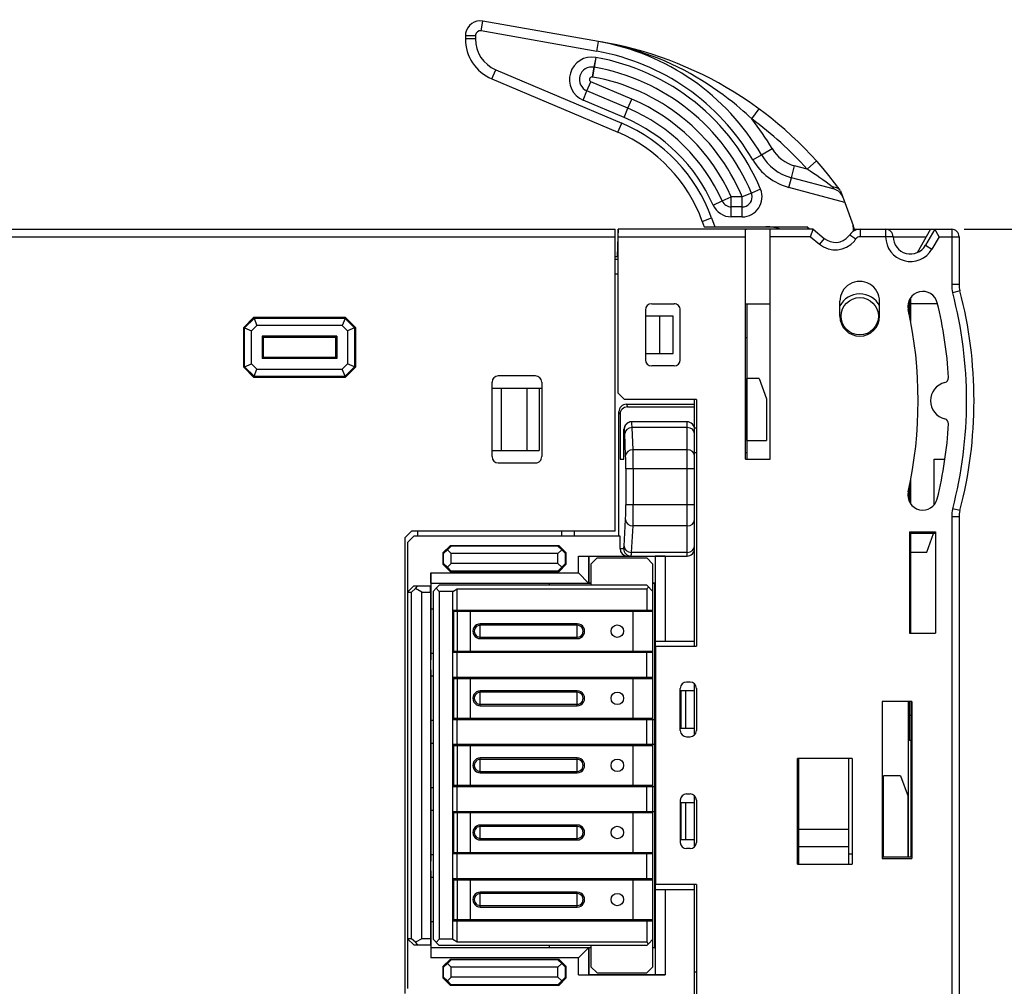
# Model space of a CAD drawing. Extents: x 0 to 241, y 0 to 171.
# Tile 26 of 27: x 159 to 199, y 103 to 142. Entities that reach past the tile are written whole.
import ezdxf

# ---------------------------------------------------------------- set-up
doc = ezdxf.new("R2010")
doc.units = 0
doc.header["$LTSCALE"] = 13.2748
doc.header["$MEASUREMENT"] = 0
doc.layers.get('0').update_dxf_attribs({"linetype": 'CONTINUOUS'})
doc.styles.add('TEXTSTYLE_2', font='txt', dxfattribs={"width": 0.7})
doc.dimstyles.new('DIMSTYLE_1', dxfattribs={"dimtxt": 3.2, "dimasz": 1.9, "dimexe": 1, "dimexo": 0.5, "dimgap": 0.8, "dimtad": 1, "dimdec": 3, "dimtxsty": 'TEXTSTYLE_2', "dimblk": 'OPEN', "dimblk1": 'OPEN', "dimblk2": 'OPEN', "dimcen": 0.09, "dimazin": 3, "dimtp": 0.001969, "dimtm": 0.001969, "dimtfac": 1, "dimtdec": 3, "dimtofl": 0, "dimtmove": 0, "dimatfit": 3, "dimtolj": 1})

# ---------------------------------------------------------------- blocks, each defined once
blk = doc.blocks.new('_OPEN')
at = {"color": 0, "linetype": 'BYBLOCK'}
for p, q in [((0, 0), (-1, 0.263)), ((-1, -0.263), (0, 0)), ((-1, 0), (0, 0))]:
    blk.add_line(p, q, dxfattribs=at)
blk = doc.blocks.new('*D1')
at = {"color": 2, "linetype": 'CONTINUOUS'}
for p, q in [((197.155, 133.859), (239.56, 133.859)), ((239.56, 133.859), (241.36, 133.859)), ((240.36, 133.859), (240.36, 74.108)), ((240.36, 14.357), (240.36, 74.108)), ((197.155, 14.357), (239.56, 14.357)), ((239.56, 14.357), (241.36, 14.357))]:
    blk.add_line(p, q, dxfattribs=at)
at = {"color": 2, "linetype": 'CONTINUOUS', "xscale": 1.9, "yscale": 1.9, "zscale": 1.9}
for p, rotation in [((240.36, 133.859), 90), ((240.36, 14.357), 270)]:
    blk.add_blockref('_OPEN', p, dxfattribs=dict(at, rotation=rotation))
at = {"color": 2, "linetype": 'CONTINUOUS', "insert": (236.36, 73.051), "char_height": 3.2, "width": 6.72, "attachment_point": 2, "rotation": 90, "style": 'TEXTSTYLE_2'}
blk.add_mtext('120', dxfattribs=at)

msp = doc.modelspace()

# ---------------------------------------------------------------- linework, layer by layer
at = {"color": 7, "linetype": 'CONTINUOUS'}
for p, q in [((177.7152, 141.8409), (177.7847, 142.2351)), ((182.4446, 141.4131), (177.7847, 142.2351)), ((177.0805, 141.6439), (177.0805, 141.5223)), ((177.4805, 141.6439), (177.0805, 141.6439)), ((177.4805, 141.5223), (177.0805, 141.5223)), ((177.4805, 141.6439), (177.4805, 141.5223)), ((182.3751, 141.0193), (177.7152, 141.8409)), ((182.3751, 141.0193), (182.4446, 141.4131)), ((182.6148, 141.3824), (182.4446, 141.4131)), ((182.785, 141.35), (182.6148, 141.3824)), ((182.9549, 141.3145), (182.785, 141.35)), ((183.1247, 141.2766), (182.9549, 141.3145)), ((183.3518, 141.2215), (183.1247, 141.2766)), ((183.5778, 141.1616), (183.3518, 141.2215)), ((183.8024, 141.0975), (183.5778, 141.1616)), ((182.3248, 140.7743), (182.2555, 140.3802)), ((182.3317, 140.7729), (182.262, 140.3792)), ((182.3248, 140.7743), (182.3317, 140.7729)), ((184.0704, 141.0145), (183.8024, 141.0975)), ((184.336, 140.9252), (184.0704, 141.0145)), ((184.5999, 140.8291), (184.336, 140.9252)), ((184.8611, 140.7268), (184.5999, 140.8291)), ((185.1202, 140.6186), (184.8611, 140.7268)), ((182.2555, 140.3802), (182.1863, 139.9864)), ((182.262, 140.3792), (182.1928, 139.9854)), ((182.2555, 140.3802), (182.262, 140.3792)), ((185.3761, 140.5039), (185.1202, 140.6186)), ((185.6294, 140.3829), (185.3761, 140.5039)), ((185.8802, 140.2562), (185.6294, 140.3829)), ((178.1465, 139.9113), (178.3029, 140.2796)), ((178.3029, 140.2796), (183.3717, 138.1278)), ((182.1863, 139.9864), (182.1928, 139.9854)), ((186.1275, 140.1235), (185.8802, 140.2562)), ((186.3714, 139.9847), (186.1275, 140.1235)), ((186.5947, 139.8517), (186.3714, 139.9847)), ((178.1465, 139.9113), (183.2153, 137.7598)), ((181.9734, 139.4276), (182.1298, 139.7959)), ((183.782, 139.0945), (182.1298, 139.7959)), ((186.8148, 139.7132), (186.5947, 139.8517)), ((187.0315, 139.5699), (186.8148, 139.7132)), ((187.2458, 139.4225), (187.0315, 139.5699)), ((181.8169, 139.0593), (181.9734, 139.4276)), ((183.6257, 138.7265), (181.9734, 139.4276)), ((187.456, 139.2698), (187.2458, 139.4225)), ((187.6634, 139.1131), (187.456, 139.2698)), ((180.2153, 139.0332), (180.196, 139.0414)), ((183.4692, 138.3579), (181.8169, 139.0593)), ((183.4692, 138.3579), (183.6257, 138.7265)), ((183.6257, 138.7265), (183.782, 139.0945)), ((187.8263, 138.9842), (187.6634, 139.1131)), ((187.9872, 138.853), (187.8263, 138.9842)), ((188.1457, 138.7189), (187.9872, 138.853)), ((188.2628, 138.6163), (188.1457, 138.7189)), ((188.3786, 138.5129), (188.2628, 138.6163)), ((188.4936, 138.4075), (188.3786, 138.5129)), ((188.6066, 138.3007), (188.4936, 138.4075)), ((188.6066, 138.3007), (188.9026, 138.7038)), ((183.2153, 137.7598), (183.3717, 138.1278)), ((188.6507, 136.6505), (188.9963, 136.8524)), ((188.9963, 136.8524), (189.428, 137.1046)), ((190.2052, 135.9298), (190.3347, 136.4128)), ((190.8353, 136.2787), (190.3347, 136.4128)), ((191.2077, 136.6119), (190.8353, 136.2787)), ((190.1018, 135.5436), (190.2052, 135.9298)), ((191.9333, 135.4667), (190.2052, 135.9298)), ((191.8482, 135.5701), (191.9064, 135.567)), ((191.8482, 135.5701), (191.9333, 135.4674)), ((191.9064, 135.567), (191.9622, 135.5573)), ((191.9622, 135.5573), (192.0105, 135.5425)), ((187.4167, 134.9968), (187.7822, 135.1587)), ((188.2235, 135.1587), (187.7822, 135.1587)), ((187.7822, 134.3588), (187.7822, 135.1587)), ((188.5929, 135.3131), (188.2235, 135.1587)), ((188.2235, 134.3588), (188.2235, 135.1587)), ((188.9618, 135.4671), (188.5929, 135.3131)), ((192.3519, 134.9407), (190.1018, 135.5436)), ((192.0105, 135.5425), (192.0552, 135.5225)), ((192.0552, 135.5225), (192.0959, 135.497)), ((192.0959, 135.497), (192.1314, 135.4667)), ((192.1314, 135.4667), (192.1613, 135.4316)), ((192.1844, 135.3999), (192.1613, 135.4316)), ((192.1848, 135.3992), (192.2736, 135.1546)), ((187.0511, 134.8342), (187.4167, 134.9968)), ((188.2235, 134.7591), (187.7822, 134.7591)), ((192.2736, 135.1546), (192.3519, 134.9407)), ((192.3519, 134.9407), (192.6912, 134.0088)), ((186.616, 134.1762), (186.9919, 134.313)), ((186.616, 134.1762), (186.6953, 133.9591)), ((186.9919, 134.313), (187.1211, 133.9591)), ((188.2235, 134.3588), (187.7822, 134.3588)), ((192.7009, 133.8958), (192.6912, 134.0088)), ((192.7615, 133.8148), (192.6912, 134.0088)), ((142.7052, 133.8589), (183.1051, 133.8589)), ((183.1051, 121.7089), (183.1051, 133.8589)), ((183.2302, 133.8585), (183.2198, 133.5588)), ((191.0858, 133.8589), (183.2302, 133.8589)), ((183.2302, 127.259), (183.2302, 133.8589)), ((186.6956, 133.9591), (190.8191, 133.9591)), ((188.3551, 133.7827), (188.3572, 133.8165)), ((188.3551, 124.609), (188.3551, 133.7827)), ((188.3572, 133.8165), (188.3603, 133.8303)), ((188.3603, 133.8303), (188.3641, 133.8396)), ((188.3641, 133.8396), (188.3689, 133.8472)), ((188.3689, 133.8472), (188.381, 133.8561)), ((188.381, 133.8561), (188.3968, 133.8589)), ((189.3294, 133.8561), (189.3136, 133.8589)), ((189.3411, 133.8472), (189.3294, 133.8561)), ((189.3463, 133.8396), (189.3411, 133.8472)), ((189.3501, 133.8303), (189.3463, 133.8396)), ((189.3528, 133.8165), (189.3501, 133.8303)), ((189.3549, 133.7827), (189.3528, 133.8165)), ((189.3549, 124.609), (189.3549, 133.7827)), ((190.9383, 133.8589), (190.8191, 133.9591)), ((190.9769, 133.5588), (191.0858, 133.8585)), ((191.0858, 133.8589), (191.5219, 133.4933)), ((192.552, 133.6384), (192.8008, 133.4706)), ((192.7456, 133.8589), (193.9969, 133.8589)), ((192.9668, 133.8589), (192.9668, 133.5588)), ((193.9969, 133.8589), (193.9969, 133.5588)), ((193.999, 133.8589), (196.6552, 133.8589)), ((195.8053, 133.8589), (195.2606, 132.9153)), ((195.9758, 133.8589), (195.603, 133.2136)), ((196.1487, 133.5588), (195.9758, 133.8585)), ((196.6552, 133.8589), (196.6552, 131.6323)), ((126.5217, 133.5588), (183.1051, 133.5588)), ((183.2198, 133.5588), (183.1916, 132.7588)), ((183.2198, 133.5588), (188.3551, 133.5588)), ((190.9769, 133.5588), (189.3549, 133.5588)), ((190.9769, 133.5588), (191.329, 133.2632)), ((191.5219, 133.4933), (191.329, 133.2632)), ((193.9969, 133.5588), (192.9668, 133.5588)), ((194.297, 133.5602), (193.9969, 133.5588)), ((194.297, 133.5588), (195.632, 133.5588)), ((195.603, 133.2136), (195.8628, 133.0638)), ((196.1487, 133.5588), (195.8628, 133.0638)), ((196.1487, 133.5588), (196.9553, 133.5588)), ((196.9553, 133.5588), (196.9553, 131.6323)), ((183.1051, 132.7588), (183.1916, 132.7588)), ((183.1051, 132.6589), (183.2302, 132.6589)), ((183.1051, 132.0588), (183.2302, 132.0588)), ((196.9553, 131.6323), (196.6552, 131.6323)), ((196.9876, 131.3794), (196.6972, 131.3036)), ((184.58, 130.8589), (185.4802, 130.8589)), ((188.3551, 130.8589), (189.3549, 130.8589)), ((188.4051, 130.8589), (188.4051, 124.609)), ((192.1551, 130.359), (192.1551, 130.9591)), ((193.7551, 130.359), (193.7551, 130.9591)), ((194.9554, 130.4092), (194.9554, 131.0218)), ((195.0053, 130.1557), (195.0053, 131.1062)), ((196.0878, 130.8589), (195.0053, 130.8589)), ((184.3298, 130.6091), (184.3298, 128.6088)), ((185.7299, 128.6088), (185.7299, 130.6091)), ((195.0053, 130.6669), (194.9554, 130.6463)), ((168.5548, 130.3087), (168.1549, 129.909)), ((168.571, 130.2694), (168.1942, 129.8925)), ((172.2549, 130.3087), (168.5548, 130.3087)), ((168.5548, 130.3087), (168.571, 130.2694)), ((172.2387, 130.2694), (168.571, 130.2694)), ((168.571, 130.2694), (168.6861, 129.9924)), ((172.2387, 130.2694), (172.1237, 129.9924)), ((172.2549, 130.3087), (172.2387, 130.2694)), ((172.2387, 130.2694), (172.6157, 129.8925)), ((172.2549, 130.3087), (172.6549, 129.909)), ((185.445, 130.359), (184.3298, 130.359)), ((184.9052, 128.8589), (184.9052, 130.359)), ((185.445, 128.8589), (185.445, 130.359)), ((168.1549, 128.3087), (168.1549, 129.909)), ((168.1549, 129.909), (168.1942, 129.8925)), ((168.1942, 128.3249), (168.1942, 129.8925)), ((168.1942, 129.8925), (168.4715, 129.7778)), ((168.6861, 129.9924), (168.4715, 129.7778)), ((168.4715, 128.44), (168.4715, 129.7778)), ((172.1237, 129.9924), (168.6861, 129.9924)), ((172.1237, 129.9924), (172.3383, 129.7778)), ((172.6157, 129.8925), (172.3383, 129.7778)), ((172.3383, 129.7778), (172.3383, 128.44)), ((172.6549, 129.909), (172.6157, 129.8925)), ((172.6157, 129.8925), (172.6157, 128.3249)), ((172.6549, 129.909), (172.6549, 128.3087)), ((168.9025, 129.5611), (168.9025, 128.6564)), ((171.9073, 129.5611), (168.9025, 129.5611)), ((168.9548, 129.5087), (168.9025, 129.5611)), ((168.9548, 128.7087), (168.9548, 129.5087)), ((171.855, 129.5087), (168.9548, 129.5087)), ((171.855, 129.5087), (171.9073, 129.5611)), ((171.855, 129.5087), (171.855, 128.7087)), ((171.9073, 129.5611), (171.9073, 128.6564)), ((188.3551, 129.5087), (188.4051, 129.5087)), ((184.3298, 128.8589), (185.445, 128.8589)), ((168.1942, 128.3249), (168.4715, 128.44)), ((168.6861, 128.2254), (168.4715, 128.44)), ((168.9548, 128.7087), (168.9025, 128.6564)), ((171.9073, 128.6564), (168.9025, 128.6564)), ((168.9548, 128.7087), (171.855, 128.7087)), ((171.855, 128.7087), (171.9073, 128.6564)), ((172.3383, 128.44), (172.1237, 128.2254)), ((172.6157, 128.3249), (172.3383, 128.44)), ((168.1549, 128.3087), (168.1942, 128.3249)), ((168.5548, 127.9088), (168.1549, 128.3087)), ((168.571, 127.948), (168.1942, 128.3249)), ((168.571, 127.948), (168.6861, 128.2254)), ((168.6861, 128.2254), (172.1237, 128.2254)), ((172.2387, 127.948), (172.1237, 128.2254)), ((172.6157, 128.3249), (172.2387, 127.948)), ((172.6549, 128.3087), (172.2549, 127.9088)), ((172.6549, 128.3087), (172.6157, 128.3249)), ((185.4802, 128.3587), (184.58, 128.3587)), ((168.5548, 127.9088), (168.571, 127.948)), ((168.5548, 127.9088), (172.2549, 127.9088)), ((168.571, 127.948), (172.2387, 127.948)), ((172.2549, 127.9088), (172.2387, 127.948)), ((178.1548, 124.7089), (178.1548, 127.709)), ((179.9049, 127.9591), (178.4049, 127.9591)), ((180.155, 127.709), (180.155, 124.7089)), ((188.905, 127.8588), (188.4103, 127.8588)), ((188.4103, 125.3587), (188.4103, 127.8588)), ((188.905, 127.8588), (189.2051, 127.0344)), ((178.1548, 127.4588), (180.155, 127.4588)), ((178.5148, 127.4588), (178.5148, 124.959)), ((179.5542, 127.4588), (179.5542, 124.959)), ((180.0551, 127.4588), (180.0551, 124.959)), ((183.2302, 127.259), (183.4803, 127.0089)), ((186.38, 127.0089), (183.4803, 127.0089)), ((186.3053, 117.0838), (186.3053, 127.0089)), ((186.38, 127.0089), (186.38, 117.0834)), ((189.2051, 127.0344), (189.2051, 125.3587)), ((183.2612, 121.5087), (183.2612, 126.518)), ((183.2612, 126.518), (183.3053, 126.4088)), ((183.5609, 126.818), (186.3053, 126.818)), ((183.5609, 126.818), (183.6043, 126.7088)), ((183.6043, 126.7088), (186.3053, 126.7088)), ((183.3053, 126.4088), (183.3053, 124.609)), ((186.0049, 126.109), (183.7624, 126.109)), ((186.0049, 120.7088), (186.0049, 126.109)), ((183.4778, 125.8086), (183.4624, 125.8086)), ((183.4624, 124.609), (183.4624, 125.8086)), ((183.5305, 124.7523), (183.4934, 125.645)), ((186.0049, 125.8747), (183.7931, 125.8747)), ((183.8303, 124.9821), (183.7931, 125.8747)), ((186.38, 125.8589), (186.3012, 125.8589)), ((188.4051, 125.8589), (188.3551, 125.8589)), ((188.4103, 125.3587), (189.2051, 125.3587)), ((178.1548, 124.959), (180.0551, 124.959)), ((186.0049, 124.9821), (183.8303, 124.9821)), ((186.38, 124.8588), (186.3053, 124.8588)), ((188.4051, 124.8588), (188.3551, 124.8588)), ((178.4049, 124.4588), (179.9049, 124.4588)), ((183.3053, 124.609), (183.4624, 124.609)), ((188.3551, 124.609), (189.3549, 124.609)), ((195.9551, 124.609), (196.3872, 124.609)), ((195.9551, 122.7745), (195.9551, 124.609)), ((186.3053, 124.2159), (183.5395, 124.2159)), ((183.5395, 124.2159), (183.5395, 122.7748)), ((183.8392, 124.2159), (183.8392, 122.7748)), ((195.0053, 122.8113), (195.0053, 123.7622)), ((194.905, 123.2719), (194.905, 123.0456)), ((194.9554, 122.8957), (194.9554, 123.5086)), ((195.0053, 123.2589), (194.9554, 123.2589)), ((186.3053, 122.7748), (183.5395, 122.7748)), ((196.9876, 122.5381), (196.6972, 122.6136)), ((183.4655, 121.1084), (183.5275, 122.1747)), ((196.9553, 122.2856), (196.6552, 122.2856)), ((196.6552, 122.2856), (196.6552, 93.3746)), ((196.9553, 122.2856), (196.9553, 93.3746)), ((174.6552, 121.4588), (174.9049, 121.7089)), ((183.1051, 121.7089), (174.9049, 121.7089)), ((175.1547, 121.7089), (175.1547, 121.5087)), ((180.955, 121.7089), (180.955, 121.5087)), ((181.4552, 121.7089), (181.4552, 121.5087)), ((183.7655, 120.851), (183.8275, 121.9176)), ((186.0049, 121.9176), (183.8275, 121.9176)), ((194.9554, 121.6803), (196.0055, 121.6793)), ((194.9554, 121.6803), (194.9554, 117.6085)), ((174.6552, 103.1085), (174.6552, 121.4588)), ((175.0048, 121.5087), (174.7551, 121.2589)), ((183.3053, 121.5087), (175.0048, 121.5087)), ((183.3053, 121.0088), (183.3053, 121.5087)), ((196.0055, 121.6097), (194.9554, 121.6103)), ((195.0053, 117.6085), (195.0053, 121.6103)), ((195.6554, 120.8586), (195.9283, 121.6097)), ((196.0055, 121.6793), (196.0055, 117.6085)), ((174.7551, 121.2589), (174.7551, 103.3083)), ((176.4742, 121.1391), (176.1745, 120.8393)), ((176.2024, 120.8114), (176.3536, 120.9599)), ((176.5025, 121.1115), (176.3536, 120.9599)), ((176.3536, 120.9599), (176.5049, 120.8087)), ((176.4742, 121.1391), (180.8358, 121.1391)), ((176.5025, 121.1115), (176.4742, 121.1391)), ((180.8075, 121.1115), (176.5025, 121.1115)), ((180.9564, 120.9599), (180.8048, 120.8087)), ((180.8075, 121.1115), (180.8358, 121.1391)), ((180.8075, 121.1115), (180.9564, 120.9599)), ((180.8358, 121.1391), (181.1355, 120.8393)), ((181.1076, 120.8114), (180.9564, 120.9599)), ((183.3053, 121.0088), (183.4527, 121.0088)), ((176.1745, 120.8393), (176.1745, 120.3784)), ((176.2024, 120.8114), (176.1745, 120.8393)), ((176.2024, 120.4059), (176.2024, 120.8114)), ((180.8048, 120.8087), (176.5049, 120.8087)), ((176.5049, 120.4087), (176.5049, 120.8087)), ((180.8048, 120.4087), (180.8048, 120.8087)), ((181.1076, 120.8114), (181.1355, 120.8393)), ((181.1076, 120.4059), (181.1076, 120.8114)), ((181.1355, 120.3784), (181.1355, 120.8393)), ((181.635, 120.7088), (186.0049, 120.7088)), ((181.635, 120.7088), (182.0409, 120.7029)), ((181.635, 120.029), (181.635, 120.7088)), ((182.0409, 120.7029), (182.0409, 119.6225)), ((182.0409, 120.7029), (182.0467, 120.6971)), ((182.0467, 120.6971), (184.7133, 120.6971)), ((182.0467, 120.6971), (182.0467, 119.617)), ((182.1301, 120.3839), (182.3799, 120.6337)), ((182.3799, 120.6337), (184.3801, 120.6337)), ((186.0049, 120.851), (183.7655, 120.851)), ((184.6302, 120.3839), (184.3801, 120.6337)), ((184.7191, 120.7029), (184.7133, 120.6971)), ((184.7133, 120.6971), (184.7133, 119.617)), ((185.125, 120.7088), (184.7191, 120.7029)), ((184.7191, 120.7029), (184.7191, 117.2836)), ((185.125, 120.7088), (185.125, 117.2836)), ((195.0053, 120.8586), (195.6554, 120.8586)), ((176.2024, 120.4059), (176.1745, 120.3784)), ((176.1745, 120.3784), (176.4742, 120.078)), ((176.2024, 120.4059), (176.3536, 120.2575)), ((176.3536, 120.2575), (176.5049, 120.4087)), ((176.5025, 120.1062), (176.3536, 120.2575)), ((176.5025, 120.1062), (176.4742, 120.078)), ((180.8075, 120.1062), (176.5025, 120.1062)), ((180.8048, 120.4087), (176.5049, 120.4087)), ((180.9564, 120.2575), (180.8048, 120.4087)), ((180.8075, 120.1062), (180.9564, 120.2575)), ((180.8075, 120.1062), (180.8358, 120.078)), ((180.8358, 120.078), (181.1355, 120.3784)), ((181.1076, 120.4059), (180.9564, 120.2575)), ((181.1076, 120.4059), (181.1355, 120.3784)), ((182.1301, 120.3839), (182.1301, 119.5336)), ((184.6302, 104.1834), (184.6302, 120.3839)), ((175.6849, 120.029), (181.635, 120.029)), ((175.6908, 119.6225), (175.6849, 120.029)), ((175.6849, 120.029), (175.6849, 119.5088)), ((180.8358, 120.078), (176.4742, 120.078)), ((182.0409, 119.6225), (181.635, 120.029)), ((175.0048, 119.5088), (174.7551, 119.2587)), ((175.0779, 119.3999), (174.9046, 119.2587)), ((175.0048, 119.5088), (175.6849, 119.5088)), ((175.0779, 119.3999), (175.1609, 119.5088)), ((175.3228, 119.2587), (175.0779, 119.3999)), ((175.6763, 119.2587), (175.6784, 119.5088)), ((175.6908, 119.6225), (182.0409, 119.6225)), ((175.6908, 119.6225), (175.7049, 119.6087)), ((182.1301, 119.6087), (175.7049, 119.6087)), ((175.7049, 116.5322), (175.7049, 119.6087)), ((175.9051, 119.4089), (175.78, 119.2835)), ((175.9051, 119.4089), (176.0298, 119.5336)), ((175.9051, 119.4089), (176.0298, 119.2835)), ((184.3801, 119.5336), (176.0298, 119.5336)), ((176.58, 119.2835), (176.7533, 119.3837)), ((176.7533, 119.3837), (184.3801, 119.3837)), ((176.7533, 118.5338), (176.7533, 119.3837)), ((180.4551, 119.6087), (180.4551, 119.5336)), ((182.0467, 119.617), (182.0409, 119.6225)), ((182.1301, 119.617), (182.0467, 119.617)), ((184.6302, 119.2835), (184.3801, 119.5336)), ((184.4552, 119.4585), (184.3801, 119.3837)), ((184.3801, 119.3837), (184.3801, 118.5338)), ((184.7133, 119.617), (184.6302, 119.617)), ((184.705, 119.6087), (184.6302, 119.6087)), ((184.7133, 119.617), (184.705, 119.6087)), ((184.705, 104.9586), (184.705, 119.6087)), ((174.7551, 119.2587), (174.9046, 119.2587)), ((174.9046, 105.3086), (174.9046, 119.2587)), ((175.3228, 119.2587), (175.6763, 119.2587)), ((175.3228, 105.3086), (175.3228, 119.2587)), ((175.6763, 119.2587), (175.6763, 105.3086)), ((175.78, 119.2835), (175.78, 105.2835)), ((176.58, 119.2835), (176.0298, 119.2835)), ((176.0298, 119.2835), (176.0298, 105.2835)), ((176.58, 105.2835), (176.58, 119.2835)), ((175.7049, 118.5838), (175.78, 118.5838)), ((176.58, 118.5338), (184.6302, 118.5338)), ((177.5801, 118.5338), (177.5801, 118.4836)), ((178.08, 118.4836), (178.08, 118.5338)), ((179.3599, 118.5338), (179.3599, 118.4836)), ((184.4932, 118.4836), (184.4932, 118.5338)), ((176.5807, 118.4836), (184.6302, 118.4836)), ((176.6151, 116.8836), (176.6151, 118.4836)), ((176.7629, 116.8836), (176.7629, 118.4836)), ((177.28, 116.8836), (177.28, 118.4836)), ((183.8303, 116.8836), (183.8303, 118.4836)), ((181.5799, 117.9837), (177.68, 117.9837)), ((177.68, 117.3839), (177.68, 117.9837)), ((181.5799, 117.9237), (177.68, 117.9237)), ((181.5799, 117.3839), (181.5799, 117.9837)), ((177.68, 117.4438), (181.5799, 117.4438)), ((177.68, 117.3839), (181.5799, 117.3839)), ((194.9554, 117.6085), (196.0055, 117.6085)), ((184.7171, 117.2836), (186.3053, 117.2836)), ((184.7171, 117.2836), (184.7171, 114.3838)), ((184.7302, 117.0834), (186.38, 117.0834)), ((184.7302, 117.0834), (184.7302, 107.4835)), ((175.78, 116.7837), (175.7049, 116.7837)), ((176.58, 116.8337), (184.6302, 116.8337)), ((176.5807, 116.8836), (184.6302, 116.8836)), ((176.7533, 115.8335), (176.7533, 116.8337)), ((177.5801, 116.8836), (177.5801, 116.8337)), ((178.08, 116.8337), (178.08, 116.8836)), ((179.3599, 116.8836), (179.3599, 116.8337)), ((184.3801, 115.8335), (184.3801, 116.8337)), ((184.4932, 116.8836), (184.4932, 116.8337)), ((175.7049, 108.432), (175.7049, 116.1353)), ((175.7049, 115.8838), (175.78, 115.8838)), ((176.58, 115.8335), (184.6302, 115.8335)), ((176.5807, 115.7836), (184.6302, 115.7836)), ((176.6151, 114.1837), (176.6151, 115.7836)), ((176.7629, 114.1837), (176.7629, 115.7836)), ((177.28, 114.1837), (177.28, 115.7836)), ((177.5801, 115.8335), (177.5801, 115.7836)), ((178.08, 115.7836), (178.08, 115.8335)), ((179.3599, 115.8335), (179.3599, 115.7836)), ((183.8303, 114.1837), (183.8303, 115.7836)), ((184.4932, 115.7836), (184.4932, 115.8335)), ((185.7299, 113.6838), (185.7299, 115.3836)), ((186.1303, 115.6337), (185.9801, 115.6337)), ((186.3053, 113.5053), (186.3053, 115.5621)), ((186.38, 115.3836), (186.38, 113.6838)), ((181.5799, 115.2837), (177.68, 115.2837)), ((177.68, 114.6836), (177.68, 115.2837)), ((181.5799, 115.2237), (177.68, 115.2237)), ((181.5799, 114.6836), (181.5799, 115.2837)), ((186.3053, 115.2837), (185.7551, 115.2837)), ((185.7551, 115.2837), (185.7551, 113.7837)), ((185.9553, 113.7837), (185.9553, 115.2837)), ((177.68, 114.7435), (181.5799, 114.7435)), ((177.68, 114.6836), (181.5799, 114.6836)), ((195.0553, 114.8586), (193.855, 114.8586)), ((193.855, 114.8586), (193.855, 108.536)), ((194.905, 114.8586), (194.905, 108.6084)), ((194.9554, 113.2865), (194.9554, 114.8586)), ((195.0053, 114.8586), (195.0053, 108.6084)), ((195.0553, 114.8586), (195.0553, 108.537)), ((176.5807, 114.1837), (184.6302, 114.1837)), ((177.5801, 114.1837), (177.5801, 114.1337)), ((178.08, 114.1337), (178.08, 114.1837)), ((179.3599, 114.1837), (179.3599, 114.1337)), ((184.4932, 114.1837), (184.4932, 114.1337)), ((184.705, 114.3838), (184.7302, 114.3838)), ((195.0053, 114.2867), (194.9554, 114.2867)), ((175.78, 114.0834), (175.7049, 114.0834)), ((176.58, 114.1337), (184.705, 114.1337)), ((176.7533, 113.1336), (176.7533, 114.1337)), ((184.3801, 113.1336), (184.3801, 114.1337)), ((185.7551, 113.7837), (186.3053, 113.7837)), ((185.9801, 113.4336), (186.1303, 113.4336)), ((175.7049, 113.1835), (175.78, 113.1835)), ((176.58, 113.1336), (184.705, 113.1336)), ((176.5807, 113.0836), (184.6302, 113.0836)), ((176.6151, 111.4837), (176.6151, 113.0836)), ((176.7629, 111.4837), (176.7629, 113.0836)), ((177.28, 111.4837), (177.28, 113.0836)), ((177.5801, 113.1336), (177.5801, 113.0836)), ((178.08, 113.0836), (178.08, 113.1336)), ((179.3599, 113.1336), (179.3599, 113.0836)), ((183.8303, 111.4837), (183.8303, 113.0836)), ((184.4932, 113.0836), (184.4932, 113.1336)), ((195.0053, 113.2865), (194.9554, 113.2865)), ((181.5799, 112.5834), (177.68, 112.5834)), ((177.68, 111.9836), (177.68, 112.5834)), ((181.5799, 111.9836), (181.5799, 112.5834)), ((184.705, 112.8838), (184.7302, 112.8838)), ((184.7171, 112.8838), (184.7171, 111.6835)), ((181.5799, 112.5234), (177.68, 112.5234)), ((190.4546, 112.4938), (190.5052, 112.4869)), ((190.5052, 112.3305), (190.4546, 112.3236)), ((192.6554, 112.5586), (190.4553, 112.5586)), ((190.4553, 108.3087), (190.4553, 112.5586)), ((190.5049, 108.3087), (190.5049, 112.5586)), ((192.5052, 112.5586), (192.5052, 108.3087)), ((192.6554, 112.5586), (192.6554, 108.3087)), ((177.68, 112.0435), (181.5799, 112.0435)), ((177.68, 111.9836), (181.5799, 111.9836)), ((190.5049, 111.8258), (190.4553, 111.8189)), ((194.6002, 111.8585), (193.9053, 111.8585)), ((193.9053, 108.6084), (193.9053, 111.8585)), ((194.6002, 111.8585), (194.9002, 111.0344)), ((175.78, 111.3838), (175.7049, 111.3838)), ((176.58, 111.4334), (184.705, 111.4334)), ((176.5807, 111.4837), (184.6302, 111.4837)), ((176.7533, 110.4336), (176.7533, 111.4334)), ((177.5801, 111.4837), (177.5801, 111.4334)), ((178.08, 111.4334), (178.08, 111.4837)), ((179.3599, 111.4837), (179.3599, 111.4334)), ((184.3801, 110.4336), (184.3801, 111.4334)), ((184.4932, 111.4837), (184.4932, 111.4334)), ((184.705, 111.6835), (184.7302, 111.6835)), ((190.4553, 111.7035), (190.5049, 111.6966)), ((185.9801, 111.1337), (186.1303, 111.1337)), ((186.3053, 109.0053), (186.3053, 111.062)), ((190.4546, 111.1991), (190.5049, 111.1922)), ((190.5056, 111.0358), (190.4553, 111.0286)), ((194.9002, 108.6084), (194.9002, 111.0344)), ((185.7299, 110.8835), (185.7299, 109.1837)), ((185.7551, 110.7836), (186.3053, 110.7836)), ((185.7551, 110.7836), (185.7551, 109.2836)), ((185.9553, 109.2836), (185.9553, 110.7836)), ((186.38, 110.8835), (186.38, 109.1837)), ((175.7049, 110.4836), (175.78, 110.4836)), ((176.58, 110.4336), (184.705, 110.4336)), ((176.5807, 110.3837), (184.6302, 110.3837)), ((176.6151, 108.7834), (176.6151, 110.3837)), ((176.7629, 108.7834), (176.7629, 110.3837)), ((177.28, 108.7834), (177.28, 110.3837)), ((177.5801, 110.4336), (177.5801, 110.3837)), ((178.08, 110.3837), (178.08, 110.4336)), ((179.3599, 110.4336), (179.3599, 110.3837)), ((183.8303, 108.7834), (183.8303, 110.3837)), ((184.4932, 110.3837), (184.4932, 110.4336)), ((190.5049, 110.5311), (190.4543, 110.5239)), ((190.4546, 110.4088), (190.5049, 110.4019)), ((181.5799, 109.8838), (177.68, 109.8838)), ((177.68, 109.2836), (177.68, 109.8838)), ((181.5799, 109.8235), (177.68, 109.8235)), ((181.5799, 109.2836), (181.5799, 109.8838)), ((184.705, 110.1835), (184.7302, 110.1835)), ((184.7171, 110.1835), (184.7171, 107.2834)), ((190.4553, 109.9044), (190.5052, 109.8976)), ((190.5049, 109.7408), (190.455, 109.7339)), ((192.5052, 109.7087), (190.5049, 109.7087)), ((177.68, 109.3436), (181.5799, 109.3436)), ((177.68, 109.2836), (181.5799, 109.2836)), ((186.3053, 109.2836), (185.7551, 109.2836)), ((190.5042, 109.2361), (190.4543, 109.2292)), ((190.4546, 109.1141), (190.5046, 109.1072)), ((192.5052, 109.0087), (190.5049, 109.0087)), ((175.78, 108.6835), (175.7049, 108.6835)), ((176.58, 108.7338), (184.6302, 108.7338)), ((176.5807, 108.7834), (184.6302, 108.7834)), ((176.7533, 107.7333), (176.7533, 108.7338)), ((177.5801, 108.7834), (177.5801, 108.7338)), ((178.08, 108.7338), (178.08, 108.7834)), ((179.3599, 108.7834), (179.3599, 108.7338)), ((184.3801, 107.7333), (184.3801, 108.7338)), ((184.4932, 108.7834), (184.4932, 108.7338)), ((186.1303, 108.9336), (185.9801, 108.9336)), ((190.5049, 108.7086), (190.4553, 108.7086)), ((192.6554, 108.7086), (192.5052, 108.7086)), ((193.855, 108.6084), (195.0553, 108.6084)), ((190.4553, 108.3087), (192.6554, 108.3087)), ((193.855, 108.536), (195.0553, 108.537)), ((175.7049, 104.9586), (175.7049, 108.0351)), ((175.7049, 107.7836), (175.78, 107.7836)), ((176.58, 107.7333), (184.6302, 107.7333)), ((176.5807, 107.6837), (184.6302, 107.6837)), ((176.6151, 106.0834), (176.6151, 107.6837)), ((176.7629, 106.0834), (176.7629, 107.6837)), ((177.28, 106.0834), (177.28, 107.6837)), ((177.5801, 107.7333), (177.5801, 107.6837)), ((178.08, 107.6837), (178.08, 107.7333)), ((179.3599, 107.7333), (179.3599, 107.6837)), ((183.8303, 106.0834), (183.8303, 107.6837)), ((184.4932, 107.6837), (184.4932, 107.7333)), ((186.38, 107.4835), (184.7302, 107.4835)), ((186.3053, 102.2583), (186.3053, 107.4835)), ((186.38, 107.4835), (186.38, 102.2583)), ((181.5799, 107.1835), (177.68, 107.1835)), ((177.68, 106.5833), (177.68, 107.1835)), ((181.5799, 107.1235), (177.68, 107.1235)), ((181.5799, 106.5833), (181.5799, 107.1835)), ((184.7171, 107.2834), (186.3053, 107.2834)), ((184.7191, 107.2834), (184.7191, 103.8644)), ((185.125, 107.2834), (185.125, 103.8582)), ((177.68, 106.6436), (181.5799, 106.6436)), ((177.68, 106.5833), (181.5799, 106.5833)), ((175.78, 105.9835), (175.7049, 105.9835)), ((176.58, 106.0335), (184.6302, 106.0335)), ((176.5807, 106.0834), (184.6302, 106.0834)), ((176.7533, 105.1836), (176.7533, 106.0335)), ((177.5801, 106.0834), (177.5801, 106.0335)), ((178.08, 106.0335), (178.08, 106.0834)), ((179.3599, 106.0834), (179.3599, 106.0335)), ((184.3801, 106.0335), (184.3801, 105.1836)), ((184.4932, 106.0834), (184.4932, 106.0335)), ((174.9046, 105.3086), (174.7551, 105.3086)), ((174.7551, 105.3086), (175.0048, 105.0585)), ((175.0779, 105.167), (174.9046, 105.3086)), ((175.0048, 105.0585), (175.6849, 105.0585)), ((175.3228, 105.3086), (175.0779, 105.167)), ((175.1609, 105.0585), (175.0779, 105.167)), ((175.6763, 105.3086), (175.3228, 105.3086)), ((175.6763, 105.3086), (175.6784, 105.0585)), ((175.6849, 105.0585), (175.6849, 104.5383)), ((175.78, 105.2835), (176.0298, 105.0337)), ((175.9051, 105.1584), (176.0298, 105.2835)), ((176.58, 105.2835), (176.0298, 105.2835)), ((184.3801, 105.0337), (176.0298, 105.0337)), ((176.58, 105.2835), (176.7533, 105.1836)), ((176.7533, 105.1836), (184.3801, 105.1836)), ((180.4551, 105.0337), (180.4551, 104.9586)), ((182.1301, 105.0337), (182.1301, 104.1834)), ((184.4552, 105.1085), (184.3801, 105.1836)), ((184.4552, 105.1085), (184.3801, 105.0337)), ((184.6302, 105.2835), (184.4552, 105.1085)), ((175.6908, 104.9448), (175.6849, 104.5383)), ((175.6908, 104.9448), (175.7049, 104.9586)), ((182.0409, 104.9448), (175.6908, 104.9448)), ((175.7049, 104.9586), (182.1301, 104.9586)), ((182.0409, 104.9448), (181.635, 104.5383)), ((182.0467, 104.9503), (182.0409, 104.9448)), ((182.0409, 104.9448), (182.0409, 103.8644)), ((182.0467, 104.9503), (182.1301, 104.9503)), ((182.0467, 104.9503), (182.0467, 103.8703)), ((184.6302, 104.9586), (184.705, 104.9586)), ((184.6302, 104.9503), (184.7133, 104.9503)), ((184.7133, 104.9503), (184.705, 104.9586)), ((184.7133, 104.9503), (184.7133, 103.8703)), ((181.635, 104.5383), (175.6849, 104.5383)), ((176.4742, 104.489), (176.1745, 104.1889)), ((176.2024, 104.161), (176.3536, 104.3099)), ((176.5025, 104.4611), (176.3536, 104.3099)), ((176.3536, 104.3099), (176.5049, 104.1586)), ((176.4742, 104.489), (180.8358, 104.489)), ((176.5025, 104.4611), (176.4742, 104.489)), ((180.8075, 104.4611), (176.5025, 104.4611)), ((180.9564, 104.3099), (180.8048, 104.1586)), ((180.8075, 104.4611), (180.8358, 104.489)), ((180.8075, 104.4611), (180.9564, 104.3099)), ((180.8358, 104.489), (181.1355, 104.1889)), ((181.1076, 104.161), (180.9564, 104.3099)), ((181.635, 103.8582), (181.635, 104.5383)), ((176.1745, 104.1889), (176.1745, 103.728)), ((176.2024, 104.161), (176.1745, 104.1889)), ((176.2024, 103.7559), (176.2024, 104.161)), ((180.8048, 104.1586), (176.5049, 104.1586)), ((176.5049, 103.7583), (176.5049, 104.1586)), ((180.8048, 103.7583), (180.8048, 104.1586)), ((181.1076, 104.161), (181.1355, 104.1889)), ((181.1076, 103.7559), (181.1076, 104.161)), ((181.1355, 103.728), (181.1355, 104.1889)), ((181.635, 103.8582), (182.0409, 103.8644)), ((181.635, 103.8582), (185.125, 103.8582)), ((182.0467, 103.8703), (182.0409, 103.8644)), ((182.0467, 103.8703), (184.7133, 103.8703)), ((182.3799, 103.9333), (182.1301, 104.1834)), ((182.3799, 103.9333), (184.3801, 103.9333)), ((184.6302, 104.1834), (184.3801, 103.9333)), ((184.7191, 103.8644), (184.7133, 103.8703)), ((185.125, 103.8582), (184.7191, 103.8644)), ((186.3053, 103.9802), (186.38, 103.9778)), ((176.2024, 103.7559), (176.1745, 103.728)), ((176.1745, 103.728), (176.4742, 103.4279)), ((176.2024, 103.7559), (176.3536, 103.6074)), ((176.3536, 103.6074), (176.5049, 103.7583)), ((176.5025, 103.4558), (176.3536, 103.6074)), ((176.5025, 103.4558), (176.4742, 103.4279)), ((180.8075, 103.4558), (176.5025, 103.4558)), ((180.8048, 103.7583), (176.5049, 103.7583)), ((180.9564, 103.6074), (180.8048, 103.7583)), ((180.8075, 103.4558), (180.9564, 103.6074)), ((180.8075, 103.4558), (180.8358, 103.4279)), ((180.8358, 103.4279), (181.1355, 103.728)), ((181.1076, 103.7559), (180.9564, 103.6074)), ((181.1076, 103.7559), (181.1355, 103.728)), ((180.8358, 103.4279), (176.4742, 103.4279))]:
    msp.add_line(p, q, dxfattribs=at)
for centre, radius, start, end in [((178.8305, 141.5221), 1.75, 179.99389, 246.98981), ((178.8303, 141.5221), 1.3497, 179.99169, 247.00095), ((180.0302, 126.608), 15.0007, 36.03047, 80.73774), ((180.7953, 132.0575), 9.4999, 30.31352, 80.0016), ((182.1687, 139.8879), 0.9001, 80.01202, 246.99844), ((180.7947, 132.0569), 8.8505, 22.66302, 79.99922), ((180.7948, 132.0574), 9.1002, 30.31354, 79.99949), ((182.1687, 139.8878), 0.5, 80.00543, 246.99596), ((180.7947, 132.0568), 8.4508, 22.66399, 80.0005), ((180.7947, 132.0575), 8.0502, 22.65811, 79.99833), ((180.7933, 132.0561), 7.2469, 23.94109, 66.9936), ((180.7946, 132.0574), 7.6449, 23.93286, 66.99724), ((180.7948, 132.0569), 6.8451, 23.93745, 67.00127), ((180.7965, 132.0588), 6.5928, 19.99377, 67.00719), ((180.0213, 126.5985), 14.5138, 41.83347, 53.73428), ((180.802, 132.0617), 9.9919, 30.31095, 38.6385), ((180.7953, 132.0579), 6.1942, 19.99701, 67.00197), ((190.7232, 137.8619), 2.0004, 210.30977, 254.99131), ((190.7223, 137.8609), 1.4991, 210.29995, 255.01885), ((190.7229, 137.8624), 2.4005, 210.32015, 255.00576), ((180.7172, 120.7259), 18.5542, 53.13459, 56.9529), ((188.2234, 135.159), 0.8002, 270.0139, 22.64891), ((191.8048, 134.985), 0.4986, 19.88565, 75.06726), ((187.7825, 135.1591), 0.8003, 203.95181, 269.97694), ((187.782, 135.1586), 0.3996, 203.89072, 270.02773), ((189.1804, 131.9634), 1.9958, 71.7649, 90.0028), ((192.9671, 133.358), 0.5009, 90.03057, 145.95545), ((196.6552, 133.5588), 0.3001, 0.00633, 89.99367), ((192.9669, 133.3583), 0.2005, 90.01782, 145.93157), ((194.9969, 133.5638), 1, 180.28646, 329.99491), ((194.9969, 133.5635), 0.6999, 180.26716, 330.00953), ((192.9551, 130.9591), 0.8, 359.99976, 180.00024), ((197.9502, 131.631), 0.9949, 179.92911, 194.65135), ((192.9551, 130.3589), 0.8999, 27.25218, 152.74782), ((195.4945, 130.759), 0.5999, 13.81327, 192.37547), ((180.0631, 126.9586), 17.1922, 345.3608, 14.6392), ((180.0599, 126.9588), 17.4955, 345.36425, 14.63575), ((185.4802, 130.6091), 0.2497, 359.99231, 90.00769), ((180.0529, 126.9586), 16.5023, 3.24552, 13.82595), ((178.1215, 126.9586), 17.1839, 347.66194, 12.33806), ((192.9551, 130.359), 0.8, 180, 360), ((185.4799, 128.6087), 0.25, 270.06133, 0.01953), ((179.9047, 127.7087), 0.2503, 0.04981, 89.95828), ((196.5555, 126.9588), 0.7501, 103.77783, 256.22217), ((183.5607, 126.5188), 0.2993, 89.97252, 180.08821), ((183.6047, 126.4094), 0.2994, 90.07927, 180.12367), ((183.7625, 125.8089), 0.3002, 90.01641, 180.05091), ((186.005, 125.8088), 0.3003, 359.96705, 90.03295), ((196.3298, 126.0366), 0.1994, 356.663, 76.34243), ((180.0444, 126.9601), 16.5108, 346.17712, 356.7532), ((154.0075, 124.2639), 29.8318, 359.90779, 1.37952), ((178.405, 124.7091), 0.2503, 180.04336, 269.95664), ((179.9049, 124.7089), 0.2501, 269.99044, 0.00148), ((168.8503, 124.2572), 14.689, 359.83913, 1.9318), ((195.4946, 123.1586), 0.5999, 167.66121, 346.18287), ((171.9239, 122.6884), 11.6153, 357.46533, 0.42644), ((159.3107, 122.6722), 24.5284, 358.23711, 0.23962), ((183.6053, 121.0088), 0.3001, 179.985, 268.74833), ((183.7528, 121.0089), 0.3001, 180.00202, 269.99798), ((186.0051, 121.0089), 0.3002, 269.94837, 359.98431), ((183.0795, 120.8306), 0.685, 349.72137, 1.70666), ((177.6799, 117.6838), 0.2999, 89.96602, 270.03398), ((177.6798, 117.6837), 0.2399, 89.95502, 270.04498), ((181.5801, 117.6838), 0.2999, 269.96602, 90.03398), ((181.5801, 117.6837), 0.2399, 269.95231, 90.04769), ((185.9802, 115.3834), 0.2503, 90.04143, 179.95115), ((186.13, 115.3837), 0.25, 359.98074, 89.94581), ((177.68, 114.9836), 0.3001, 89.99663, 270.00337), ((177.68, 114.9836), 0.2401, 89.99713, 270.00287), ((181.5799, 114.9836), 0.3001, 269.99663, 90.00337), ((181.5799, 114.9836), 0.2401, 269.99442, 90.00558), ((185.9803, 113.684), 0.2503, 180.04776, 269.95224), ((186.13, 113.6837), 0.25, 270.06053, 0.02034), ((177.6799, 112.2835), 0.2999, 89.9663, 270.0337), ((181.5801, 112.2835), 0.2999, 269.9663, 90.0337), ((177.6798, 112.2835), 0.2399, 89.95502, 270.04498), ((181.5801, 112.2835), 0.2399, 269.95231, 90.04769), ((185.9803, 110.8833), 0.2503, 90.04776, 179.95224), ((186.13, 110.8836), 0.25, 359.97966, 89.93947), ((177.68, 109.5837), 0.3001, 89.9997, 270.0003), ((177.6798, 109.5835), 0.2399, 89.95468, 270.04532), ((181.5799, 109.5837), 0.3001, 269.9997, 90.0003), ((181.5801, 109.5835), 0.2399, 269.95197, 90.04803), ((185.9803, 109.1839), 0.2503, 180.04776, 269.95224), ((186.13, 109.1836), 0.25, 270.06053, 0.02034), ((177.68, 106.8834), 0.3001, 89.99996, 270.00004), ((177.6799, 106.8836), 0.24, 89.95954, 270.04046), ((181.5799, 106.8834), 0.3001, 269.99996, 90.00004), ((181.5801, 106.8836), 0.24, 269.95683, 90.04317)]:
    msp.add_arc(centre, radius, start, end, dxfattribs=at)
for points, knots in [([(177.7847, 142.2351), (177.4582, 142.2924), (177.1474, 142.0745), (177.0895, 141.7483), (177.0833, 141.7138), (177.0805, 141.679), (177.0805, 141.6439)], [0, 0, 0, 0, 1, 1, 1, 2, 2, 2, 2]), ([(177.7152, 141.8409), (177.6063, 141.8602), (177.5029, 141.7875), (177.4836, 141.6787), (177.4816, 141.6673), (177.4805, 141.6556), (177.4805, 141.6439)], [0, 0, 0, 0, 1, 1, 1, 2, 2, 2, 2]), ([(182.1863, 139.9864), (182.1318, 139.9961), (182.0798, 139.9599), (182.0702, 139.9054), (182.0622, 139.8593), (182.0867, 139.8142), (182.1298, 139.7959)], [0, 0, 0, 0, 1, 1, 1, 2, 2, 2, 2]), ([(188.2235, 134.7591), (188.4447, 134.7591), (188.6235, 134.9382), (188.6235, 135.1587), (188.6235, 135.2118), (188.6128, 135.2642), (188.5929, 135.3131)], [0, 0, 0, 0, 1, 1, 1, 2, 2, 2, 2]), ([(191.5219, 133.4933), (191.8179, 133.2446), (192.2592, 133.2832), (192.5079, 133.5795), (192.5238, 133.5981), (192.5382, 133.6181), (192.552, 133.6384)], [0, 0, 0, 0, 1, 1, 1, 2, 2, 2, 2]), ([(191.329, 133.2632), (191.752, 132.9084), (192.3825, 132.9635), (192.7377, 133.3865), (192.7601, 133.4134), (192.7815, 133.4417), (192.8008, 133.4706)], [0, 0, 0, 0, 1, 1, 1, 2, 2, 2, 2]), ([(193.7054, 130.359), (193.7054, 130.7731), (193.3692, 131.1089), (192.9551, 131.1089), (192.541, 131.1089), (192.2054, 130.7731), (192.2054, 130.359), (192.2054, 129.9448), (192.541, 129.609), (192.9551, 129.609), (193.3692, 129.609), (193.7054, 129.9448), (193.7054, 130.359), (193.7054, 130.359), (193.7054, 130.359), (193.7054, 130.359)], [0, 0, 0, 0, 1, 1, 1, 2, 2, 2, 3, 3, 3, 4, 4, 4, 5, 5, 5, 5]), ([(183.7931, 125.8747), (183.7931, 125.8747), (183.7865, 126.0391), (183.7865, 126.0391), (183.7865, 126.0391), (183.7828, 126.0876), (183.7828, 126.0876), (183.7828, 126.0876), (183.7793, 126.1063), (183.7793, 126.1063), (183.7786, 126.108), (183.7779, 126.1083), (183.7779, 126.1083)], [0, 0, 0, 0, 1, 1, 1, 2, 2, 2, 3, 3, 3, 4, 4, 4, 4]), ([(183.4465, 117.6836), (183.4465, 117.8217), (183.3342, 117.9337), (183.1964, 117.9337), (183.0582, 117.9337), (182.9463, 117.8217), (182.9463, 117.6836), (182.9463, 117.5458), (183.0582, 117.4335), (183.1964, 117.4335), (183.3342, 117.4335), (183.4465, 117.5458), (183.4465, 117.6836), (183.4465, 117.6836), (183.4465, 117.6836), (183.4465, 117.6836)], [0, 0, 0, 0, 1, 1, 1, 2, 2, 2, 3, 3, 3, 4, 4, 4, 5, 5, 5, 5]), ([(183.4465, 114.9836), (183.4465, 115.1218), (183.3342, 115.2337), (183.1964, 115.2337), (183.0582, 115.2337), (182.9463, 115.1218), (182.9463, 114.9836), (182.9463, 114.8455), (183.0582, 114.7339), (183.1964, 114.7339), (183.3342, 114.7339), (183.4465, 114.8455), (183.4465, 114.9836), (183.4465, 114.9836), (183.4465, 114.9836), (183.4465, 114.9836)], [0, 0, 0, 0, 1, 1, 1, 2, 2, 2, 3, 3, 3, 4, 4, 4, 5, 5, 5, 5]), ([(183.4465, 112.2836), (183.4465, 112.4215), (183.3342, 112.5338), (183.1964, 112.5338), (183.0582, 112.5338), (182.9463, 112.4215), (182.9463, 112.2836), (182.9463, 112.1455), (183.0582, 112.0336), (183.1964, 112.0336), (183.3342, 112.0336), (183.4465, 112.1455), (183.4465, 112.2836), (183.4465, 112.2836), (183.4465, 112.2836), (183.4465, 112.2836)], [0, 0, 0, 0, 1, 1, 1, 2, 2, 2, 3, 3, 3, 4, 4, 4, 5, 5, 5, 5]), ([(183.4465, 109.5833), (183.4465, 109.7218), (183.3342, 109.8335), (183.1964, 109.8335), (183.0582, 109.8335), (182.9463, 109.7218), (182.9463, 109.5833), (182.9463, 109.4455), (183.0582, 109.3336), (183.1964, 109.3336), (183.3342, 109.3336), (183.4465, 109.4455), (183.4465, 109.5833), (183.4465, 109.5833), (183.4465, 109.5833), (183.4465, 109.5833)], [0, 0, 0, 0, 1, 1, 1, 2, 2, 2, 3, 3, 3, 4, 4, 4, 5, 5, 5, 5]), ([(183.4465, 106.8837), (183.4465, 107.0215), (183.3342, 107.1335), (183.1964, 107.1335), (183.0582, 107.1335), (182.9463, 107.0215), (182.9463, 106.8837), (182.9463, 106.7452), (183.0582, 106.6336), (183.1964, 106.6336), (183.3342, 106.6336), (183.4465, 106.7452), (183.4465, 106.8837), (183.4465, 106.8837), (183.4465, 106.8837), (183.4465, 106.8837)], [0, 0, 0, 0, 1, 1, 1, 2, 2, 2, 3, 3, 3, 4, 4, 4, 5, 5, 5, 5])]:
    msp.add_open_spline(points, degree=3, knots=knots, dxfattribs=at)
for points in [[(192.7015, 133.7827), (192.7043, 133.8199), (192.7043, 133.8578), (192.7009, 133.8958)], [(194.297, 133.5602), (194.296, 133.7255), (194.1623, 133.8589), (193.9969, 133.8589)], [(196.6552, 131.6323), (196.6552, 131.5214), (196.6697, 131.4111), (196.6972, 131.3036)], [(184.58, 130.8589), (184.4421, 130.8589), (184.3298, 130.7469), (184.3298, 130.6091)], [(184.3298, 128.6088), (184.3298, 128.471), (184.4421, 128.3587), (184.58, 128.3587)], [(178.4049, 127.9591), (178.2671, 127.9591), (178.1548, 127.8468), (178.1548, 127.709)], [(196.3768, 127.6872), (196.4705, 127.7103), (196.5343, 127.7965), (196.5288, 127.8929)], [(183.7776, 126.109), (183.6119, 126.109), (183.4778, 125.9747), (183.4778, 125.8086)], [(183.4934, 125.645), (183.4892, 125.7507), (183.4837, 125.8086), (183.4778, 125.8086)], [(183.7931, 125.8747), (183.6305, 125.872), (183.4971, 125.77), (183.4934, 125.645)], [(186.3053, 125.645), (186.3053, 125.7721), (186.1709, 125.8747), (186.0049, 125.8747)], [(183.8303, 124.9821), (183.6677, 124.979), (183.5344, 124.877), (183.5305, 124.7523)], [(186.3053, 124.7523), (186.3053, 124.8791), (186.1709, 124.9821), (186.0049, 124.9821)], [(196.6972, 122.6136), (196.6697, 122.5068), (196.6552, 122.3962), (196.6552, 122.2856)], [(196.9876, 122.5381), (196.9659, 122.4558), (196.9553, 122.3707), (196.9553, 122.2856)], [(183.5275, 122.1747), (183.5305, 122.0345), (183.6639, 121.9197), (183.8275, 121.9176)], [(186.0049, 121.9176), (186.1709, 121.9176), (186.3053, 122.0327), (186.3053, 122.1747)], [(183.4527, 121.0088), (183.4575, 121.0088), (183.4617, 121.0433), (183.4655, 121.1084)], [(183.4655, 121.1088), (183.4686, 120.9682), (183.6015, 120.8538), (183.7655, 120.851)], [(186.0049, 120.851), (186.1709, 120.851), (186.3053, 120.9664), (186.3053, 121.1088)]]:
    msp.add_open_spline(points, degree=3, dxfattribs=at)

# ---------------------------------------------------------------- dimensions: what is measured, and where the dimension line sits
at = {"color": 2, "linetype": 'CONTINUOUS'}
dim = msp.add_linear_dim(base=(240.36, 133.8589), p1=(196.6552, 14.3571), p2=(196.6552, 133.8589), angle=90, text='120', dimstyle='DIMSTYLE_1', dxfattribs=at)
dim.commit()
dim.dimension.update_dxf_attribs({"geometry": '*D1', "text_midpoint": (240.36, 73.1908), "dimtype": 160})

doc.saveas('drawing.dxf')
